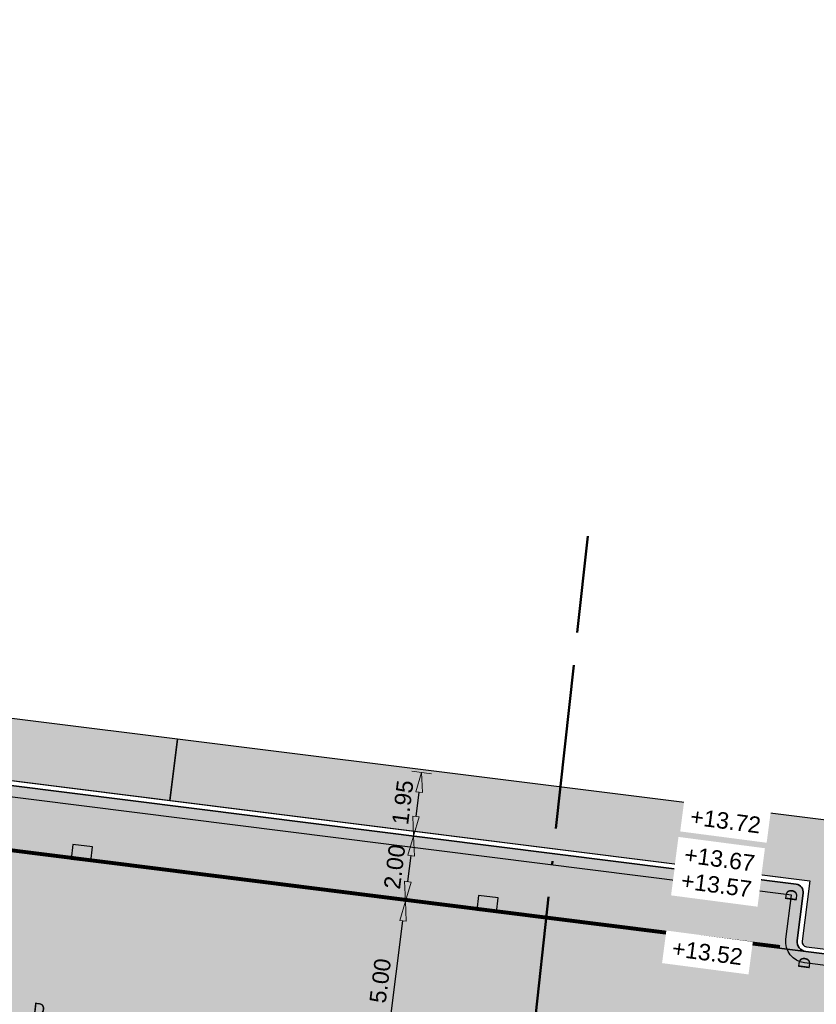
# Model space of a CAD drawing. Header units: metres. Extents: x 131295 to 132236, y 397710 to 398702.
# Tile 14 of 127: x 131427 to 131452, y 397783 to 397813. Entities that reach past the tile are written whole.
import ezdxf
from ezdxf.enums import TextEntityAlignment as Align

# ---------------------------------------------------------------- set-up
doc = ezdxf.new("R2010")
doc.units = ezdxf.units.M
for name, pattern in [('AL-BLADSCHEIDING', [13, 5, -1, 0, -1, 5, -1]), ('AL-MATERIAALS', [2, 1, -1]), ('MA-1-3', [4, 1, -3])]:
    doc.linetypes.add(name, pattern=pattern)
doc.layers.get('Defpoints').update_dxf_attribs({"color": 128})
for name, color, linetype, lineweight in [('N-IE-markering 1 - 3 streep 0.10', 255, 'MA-1-3', 18), ('N-KO-tekst banden', 1, 'Continuous', 18), ('N-KO-trottoirband 130-150x250mm', 3, 'Continuous', 35), ('N-KO-trottoirband achterkant', 8, 'Continuous', 5), ('N-RI-straatkolk', 7, 'Continuous', 25), ("N-VH-arcering 'MAT' grijs 254", 254, 'Continuous', 18), ('X-AL-bladscheiding', 4, 'AL-BLADSCHEIDING', 50), ('X-AL-maatvoering', 1, 'Continuous', 18), ('X-AL-materiaalscheiding', 1, 'AL-MATERIAALS', 18), ('X-AL-planhoogte', 190, 'Continuous', 25)]:
    doc.layers.add(name, color=color, linetype=linetype, lineweight=lineweight)
doc.layers.add("N-VH-arcering 'MAT' kleur 1 (heiderood)", color=7, linetype='Continuous', lineweight=18, true_color=0xd98c8c)
doc.layers.add("N-VH-arcering 'MAT' kleur 5 (roodbruin)", color=7, linetype='Continuous', lineweight=18, true_color=0xc5a6a0)
doc.layers.add('X-AL-contourlijnen', color=30, linetype='Continuous', plot=False)
doc.layers.add('X-AL-hulplijn bandenlijnnummers', color=30, linetype='Continuous', plot=False)
doc.styles.add('CS Annotative', font='arial.ttf')
doc.dimstyles.new('CS Annotative', dxfattribs={"dimtxt": 2.5, "dimasz": 3, "dimexe": 0.18, "dimexo": 0.0625, "dimgap": 1, "dimtad": 1, "dimzin": 0, "dimdsep": 46, "dimtxsty": 'CS Annotative', "dimblk": 'CS Dimensionpijl', "dimcen": 0, "dimse1": 1, "dimse2": 1, "dimclrd": 256, "dimclre": 256, "dimclrt": 2, "dimadec": 0, "dimazin": 0, "dimtm": 1e-09, "dimtfac": 1, "dimtofl": 0, "dimtmove": 1, "dimatfit": 3, "dimfxl": 1, "dimtfillclr": 256, "dimtolj": 1, "dimtzin": 0, "dimarcsym": 0})

# ---------------------------------------------------------------- blocks, each defined once
blk = doc.blocks.new('*U158')
blk.add_lwpolyline([(1.804468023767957, 2.014049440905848), (-1.165096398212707, 2.440297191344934), (-1.484782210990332, 0.2131238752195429), (1.484782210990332, -0.2131238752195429)], close=True)
blk.add_solid([(1.804468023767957, 2.014049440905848), (1.484782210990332, -0.2131238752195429), (1.804468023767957, 2.014049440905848), (-1.165096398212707, 2.440297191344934)])
blk = doc.blocks.new('CS Dimensionpijl')
h = blk.add_hatch(color=256)
h.dxf.hatch_style = 1
h.paths.add_polyline_path([(-1, -0.1666666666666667), (0, 0), (-1, 0.1666666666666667)])
at = {"flags": 128}
blk.add_lwpolyline([(0, 0.5), (0, -0.5)], dxfattribs=at)
blk.add_lwpolyline([(-1, -0.1666666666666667), (0, 0), (-1, 0.1666666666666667)], close=True, dxfattribs=at)
blk = doc.blocks.new('*D547')
at = {"layer": 'Defpoints', "color": 0, "transparency": 16777216}
for p in [(131439.0783888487, 397786.5799424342), (131441.0270392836, 397786.3348633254), (131433.3433774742, 397782.2618377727)]:
    blk.add_point(p, dxfattribs=at)
at = {"layer": 'X-AL-maatvoering', "lineweight": -2, "transparency": 16777216}
blk.add_line((131438.5293322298, 397782.2143340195), (131439.0035174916, 397785.9846321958), dxfattribs=at)
at = {"layer": 'X-AL-maatvoering', "lineweight": -2, "transparency": 16777216, "xscale": 0.6000000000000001, "yscale": 0.6000000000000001, "zscale": 0.6000000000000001}
for p, rotation in [((131439.0783888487, 397786.5799424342), 82.83162565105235), ((131438.4544608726, 397781.6190237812), 262.8316256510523)]:
    blk.add_blockref('CS Dimensionpijl', p, dxfattribs=dict(at, rotation=rotation))
at = {"layer": 'X-AL-maatvoering', "color": 2, "transparency": 16777216, "insert": (131438.3146970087, 397784.1562963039), "char_height": 0.5, "attachment_point": 5, "rotation": 82.83162565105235, "style": 'CS Annotative'}
blk.add_mtext('\\A1;5.00', dxfattribs=at)
blk = doc.blocks.new('*D548')
at = {"layer": 'Defpoints', "color": 0, "transparency": 16777216}
for p in [(131439.3279600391, 397788.564309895), (131441.2766104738, 397788.3192307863), (131441.0270392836, 397786.3348633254)]:
    blk.add_point(p, dxfattribs=at)
at = {"layer": 'X-AL-maatvoering', "lineweight": -2, "transparency": 16777216}
blk.add_line((131439.1532602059, 397787.1752526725), (131439.253088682, 397787.9689996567), dxfattribs=at)
at = {"layer": 'X-AL-maatvoering', "lineweight": -2, "transparency": 16777216, "xscale": 0.6000000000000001, "yscale": 0.6000000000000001, "zscale": 0.6000000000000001}
for p, rotation in [((131439.3279600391, 397788.564309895), 82.83162565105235), ((131439.0783888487, 397786.5799424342), 262.8316256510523)]:
    blk.add_blockref('CS Dimensionpijl', p, dxfattribs=dict(at, rotation=rotation))
at = {"layer": 'X-AL-maatvoering', "color": 2, "transparency": 16777216, "insert": (131438.751446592, 397787.6289393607), "char_height": 0.5, "attachment_point": 5, "rotation": 82.83162565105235, "style": 'CS Annotative'}
blk.add_mtext('\\A1;2.00', dxfattribs=at)
blk = doc.blocks.new('*D549')
at = {"layer": 'Defpoints', "color": 0, "transparency": 16777216}
for p in [(131439.5712919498, 397790.4990681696), (131441.4308476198, 397790.2651943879), (131441.2766104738, 397788.3192307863)]:
    blk.add_point(p, dxfattribs=at)
at = {"layer": 'X-AL-maatvoering', "lineweight": -2, "transparency": 16777216}
blk.add_line((131439.4028313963, 397789.1596201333), (131439.4964205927, 397789.9037579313), dxfattribs=at)
at = {"layer": 'X-AL-maatvoering', "lineweight": -2, "transparency": 16777216, "xscale": 0.6000000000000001, "yscale": 0.6000000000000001, "zscale": 0.6000000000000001}
for p, rotation in [((131439.5712919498, 397790.4990681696), 82.83162565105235), ((131439.3279600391, 397788.564309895), 262.8316256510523)]:
    blk.add_blockref('CS Dimensionpijl', p, dxfattribs=dict(at, rotation=rotation))
at = {"layer": 'X-AL-maatvoering', "color": 2, "transparency": 16777216, "insert": (131438.9978981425, 397789.5885022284), "char_height": 0.5, "attachment_point": 5, "rotation": 82.83162565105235, "style": 'CS Annotative'}
blk.add_mtext('\\A1;1.95', dxfattribs=at)

msp = doc.modelspace()

# ---------------------------------------------------------------- hatches: boundary and pattern name
at = {"layer": "N-VH-arcering 'MAT' grijs 254"}
h = msp.add_hatch(color=256, dxfattribs=at)
h.dxf.hatch_style = 1
edge = h.paths.add_edge_path()
edge.add_line((131457.9600035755, 397813.1794403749), (131455.8588982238, 397813.4319787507))
edge.add_line((131455.8588982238, 397813.4319787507), (131452.79, 397788.94))
edge.add_line((131452.79, 397788.94), (131432.1393660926, 397791.5171771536))
edge.add_line((131432.1393660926, 397791.5171771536), (131431.9044255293, 397789.6491393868))
edge.add_line((131431.9044255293, 397789.6491393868), (131451.393062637, 397787.1980800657))
edge.add_line((131451.393062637, 397787.1980800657), (131451.1622092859, 397785.3625401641))
edge.add_arc((131451.3110368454, 397785.3438223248), 0.149999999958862, 172.8316256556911, 262.8316256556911)
edge.add_line((131451.2923190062, 397785.1949947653), (131453.8679772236, 397784.8710577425))
edge.add_line((131453.8679772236, 397784.8710577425), (131454.8664002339, 397784.7958813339))
edge.add_line((131454.8664002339, 397784.7958813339), (131455.0037516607, 397784.7786068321))
edge.add_arc((131455.602722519, 397789.5410887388), 4.799999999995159, 262.831625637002, 340.1960005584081)
edge.add_line((131460.1188367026, 397787.9148314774), (131455.6399182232, 397788.4781389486))
edge.add_arc((131455.7647038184, 397789.4703226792), 1.000000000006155, 172.3028637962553, 262.83162565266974, ccw=False)
edge.add_line((131454.7737139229, 397789.6042593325), (131455.2009085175, 397792.7650485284))
edge.add_line((131455.2009085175, 397792.7650485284), (131455.2946641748, 397793.4587414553))
edge.add_line((131455.2946641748, 397793.4587414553), (131457.9600035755, 397813.1794403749))
h = msp.add_hatch(color=256, dxfattribs=at)
h.dxf.hatch_style = 1
edge = h.paths.add_edge_path()
edge.add_line((131411.12, 397794.14), (131410.6942113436, 397790.7545084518))
edge.add_line((131410.6942113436, 397790.7545084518), (131410.8402621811, 397790.7361398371))
edge.add_line((131410.8402621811, 397790.7361398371), (131410.7841086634, 397790.2896571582))
edge.add_line((131410.7841086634, 397790.2896571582), (131411.50575141, 397790.1988971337))
edge.add_arc((131411.5244692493, 397790.3477246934), 0.1500000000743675, 262.83162566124, 352.8316256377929)
edge.add_line((131411.6732968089, 397790.329006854), (131411.9041501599, 397792.1645467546))
edge.add_line((131411.9041501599, 397792.1645467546), (131431.9044255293, 397789.6491393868))
edge.add_line((131431.9044255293, 397789.6491393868), (131432.1393660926, 397791.5171771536))
edge.add_line((131432.1393660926, 397791.5171771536), (131411.12, 397794.14))
at = {"layer": "N-VH-arcering 'MAT' kleur 1 (heiderood)"}
h = msp.add_hatch(color=256, dxfattribs=at)
h.dxf.hatch_style = 1
h.paths.add_polyline_path([(131411.4870335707, 397790.0500695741), (131410.7653908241, 397790.1408295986), (131410.467735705, 397790.1782652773), (131405.8789150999, 397790.6832593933), (131405.5805273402, 397790.7143197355), (131398.069629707, 397791.4961582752), (131379.8679763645, 397793.3908391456), (131372.7626492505, 397794.130460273), (131372.4642614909, 397794.161520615), (131369.4798773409, 397794.4721767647), (131369.1814895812, 397794.5032371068), (131362.0849958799, 397795.2419387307), (131346.3699072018, 397796.8777834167), (131340.5680881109, 397797.4817173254), (131340.0504157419, 397792.5085879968), (131364.6876192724, 397789.9440056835), (131364.9860070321, 397789.9129453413), (131370.9537622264, 397789.2917384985), (131371.2521499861, 397789.2606781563), (131392.7496986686, 397787.0229147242), (131393.0480864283, 397786.9918543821), (131399.0158416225, 397786.3706475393), (131399.3142293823, 397786.3395871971), (131408.6361434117, 397785.3692329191), (131421.0324785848, 397783.8101627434), (131421.3301337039, 397783.772727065), (131427.2832360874, 397783.0240134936), (131427.5808912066, 397782.986577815), (131453.1757222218, 397779.7675508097), (131453.7996501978, 397784.7284694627), (131451.2736011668, 397785.0461672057)])
at = {"layer": "N-VH-arcering 'MAT' kleur 5 (roodbruin)"}
h = msp.add_hatch(color=256, dxfattribs=at)
h.dxf.hatch_style = 1
edge = h.paths.add_edge_path()
edge.add_arc((131412.2511094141, 397791.7177590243), 0.250000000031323, 82.83162565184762, 172.8316256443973)
edge.add_line((131412.0030634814, 397791.7489554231), (131411.8221243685, 397790.3102890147))
edge.add_arc((131411.5244692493, 397790.3477246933), 0.300000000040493, 262.8316256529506, 352.8316256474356, ccw=False)
edge.add_line((131411.4870335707, 397790.0500695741), (131451.2736011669, 397785.0461672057))
edge.add_arc((131451.3110368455, 397785.3438223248), 0.2999999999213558, 172.8316256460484, 262.8316256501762, ccw=False)
edge.add_line((131451.0133817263, 397785.3812580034), (131451.1943208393, 397786.8199244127))
edge.add_arc((131450.9462749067, 397786.8511208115), 0.2499999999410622, 352.8316256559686, 442.8316256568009)
edge.add_line((131450.9774713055, 397787.0991667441), (131412.2823058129, 397791.965804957))

# ---------------------------------------------------------------- linework, layer by layer
at = {"layer": 'N-IE-markering 1 - 3 streep 0.10', "const_width": 0.1, "flags": 128}
msp.add_lwpolyline([(131412.1878014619, 397790.0123288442), (131450.4860934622, 397785.1956048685)], dxfattribs=at)
at = {"layer": 'N-KO-trottoirband 130-150x250mm', "ltscale": 0.8}
msp.add_lwpolyline([(131453.8492593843, 397784.7222301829), (131451.2736011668, 397785.0461672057, -0.4142135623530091), (131451.0133817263, 397785.3812580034), (131451.1943208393, 397786.8199244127, 0.4142135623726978), (131450.9774713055, 397787.0991667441), (131412.2823058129, 397791.965804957, 0.4142135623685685), (131412.0030634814, 397791.7489554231), (131411.8221243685, 397790.3102890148, -0.4142135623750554), (131411.4870335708, 397790.0500695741), (131410.7653908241, 397790.1408295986)], format="xyb", dxfattribs=at)
at = {"layer": 'N-KO-trottoirband achterkant', "ltscale": 0.8}
msp.add_lwpolyline([(131453.8679772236, 397784.8710577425), (131451.2923190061, 397785.1949947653, -0.4142135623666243), (131451.1622092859, 397785.3625401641), (131451.393062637, 397787.1980800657), (131411.9041501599, 397792.1645467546), (131411.6732968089, 397790.329006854, -0.4142135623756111), (131411.50575141, 397790.1988971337), (131410.7841086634, 397790.2896571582)], format="xyb", dxfattribs=at)
at = {"layer": 'X-AL-bladscheiding', "flags": 128}
msp.add_lwpolyline([(131441.4764094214, 397768.7156191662), (131444.6329030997, 397797.697137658)], dxfattribs=at)
at = {"layer": 'X-AL-contourlijnen', "flags": 128}
for points in [[(131457.9600035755, 397813.1794403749), (131455.8588982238, 397813.4319787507), (131452.79, 397788.94), (131432.1393660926, 397791.5171771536), (131431.9044255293, 397789.6491393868), (131451.393062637, 397787.1980800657), (131451.1622092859, 397785.3625401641, 0.41421356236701), (131451.2923190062, 397785.1949947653), (131453.8679772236, 397784.8710577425), (131454.8664002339, 397784.7958813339), (131455.0037516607, 397784.7786068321, 0.3510004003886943), (131460.1188367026, 397787.9148314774), (131455.6399182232, 397788.4781389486, -0.416919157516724), (131454.7737139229, 397789.6042593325), (131455.2009085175, 397792.7650485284), (131455.2946641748, 397793.4587414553)], [(131411.12, 397794.14), (131410.6942113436, 397790.7545084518), (131410.8402621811, 397790.7361398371), (131410.7841086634, 397790.2896571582), (131411.50575141, 397790.1988971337, 0.4142135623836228), (131411.6732968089, 397790.329006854), (131411.9041501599, 397792.1645467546), (131431.9044255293, 397789.6491393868), (131432.1393660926, 397791.5171771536)], [(131412.2823058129, 397791.965804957, 0.4142135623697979), (131412.0030634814, 397791.7489554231), (131411.8221243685, 397790.3102890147, -0.4142135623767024), (131411.4870335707, 397790.0500695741), (131451.2736011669, 397785.0461672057, -0.4142135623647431), (131451.0133817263, 397785.3812580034), (131451.1943208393, 397786.8199244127, 0.4142135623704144), (131450.9774713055, 397787.0991667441)]]:
    msp.add_lwpolyline(points, format="xyb", close=True, dxfattribs=at)
msp.add_lwpolyline([(131427.2832360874, 397783.0240134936), (131427.5808912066, 397782.986577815), (131453.1757222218, 397779.7675508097), (131453.7996501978, 397784.7284694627), (131451.2736011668, 397785.0461672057), (131411.4870335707, 397790.0500695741)], dxfattribs=at)
at = {"layer": 'X-AL-hulplijn bandenlijnnummers', "ltscale": 0.8}
msp.add_lwpolyline([(131453.805584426, 397784.3749658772), (131451.2299262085, 397784.6989029, -0.4142135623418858), (131450.6661174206, 397785.4249329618), (131450.8345779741, 397786.7643809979), (131412.3378492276, 397791.6060620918), (131412.1693886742, 397790.2666140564, -0.4142135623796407), (131411.4433586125, 397789.7028052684), (131411.0193709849, 397789.7561296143)], format="xyb", dxfattribs=at)
at = {"layer": 'X-AL-materiaalscheiding', "flags": 128}
for points in [[(131431.9044255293, 397789.6491393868), (131432.1393660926, 397791.5171771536)], [(131411.4870335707, 397790.0500695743), (131451.2736011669, 397785.0461672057)]]:
    msp.add_lwpolyline(points, dxfattribs=at)

# ---------------------------------------------------------------- block references
at = {"layer": 'N-RI-straatkolk', "xscale": 0.2, "yscale": 0.2, "zscale": 0.2, "rotation": 1}
for p in [(131429.1970029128, 397787.8227108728), (131441.5502006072, 397786.2690660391)]:
    msp.add_blockref('*U158', p, dxfattribs=at)

# ---------------------------------------------------------------- texts
at = {"layer": 'N-KO-tekst banden', "style": 'CS Annotative'}
for rotation, p in [(82.36472540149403, (131450.8345779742, 397786.7643809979)), (82.36472540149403, (131451.2299262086, 397784.6989028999)), (353.7841869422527, (131427.922221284, 397783.296406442))]:
    msp.add_text('D', height=0.3599999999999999, rotation=rotation, dxfattribs=at).set_placement(p, align=Align.MIDDLE)

# ---------------------------------------------------------------- dimensions: what is measured, and where the dimension line sits
at = {"layer": 'X-AL-maatvoering'}
for base, p1, p2, picture, middle in [((131439.5712919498, 397790.4990681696), (131441.2766104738, 397788.3192307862), (131441.4308476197, 397790.2651943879), '*D549', (131438.9978981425, 397789.5885022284)), ((131439.3279600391, 397788.564309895), (131441.0270392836, 397786.3348633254), (131441.2766104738, 397788.3192307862), '*D548', (131438.751446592, 397787.6289393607)), ((131439.0783888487, 397786.5799424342), (131433.3433774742, 397782.2618377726), (131441.0270392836, 397786.3348633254), '*D547', (131438.3146970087, 397784.1562963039))]:
    dim = msp.add_linear_dim(base=base, p1=p1, p2=p2, angle=262.8316256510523, dimstyle='CS Annotative', dxfattribs=at)
    dim.commit()
    dim.dimension.update_dxf_attribs({"geometry": picture, "text_midpoint": middle})

# ---------------------------------------------------------------- next in the draw order: texts
at = {"layer": 'X-AL-planhoogte', "char_height": 0.5, "attachment_point": 5, "rotation": 352.5359522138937, "style": 'CS Annotative', "bg_fill": 2}
for s, insert in [('+13.72', (131448.8285303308, 397789.0254243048)), ('+13.67', (131448.6459005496, 397787.8663940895)), ('+13.52', (131448.2762460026, 397785.0140318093))]:
    msp.add_mtext(s, dxfattribs=dict(at, insert=insert))

# ---------------------------------------------------------------- next in the draw order: texts
at = {"layer": 'X-AL-planhoogte', "insert": (131448.549785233, 397787.0773961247), "char_height": 0.5, "attachment_point": 5, "rotation": 352.5359522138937, "style": 'CS Annotative', "bg_fill": 2}
msp.add_mtext('+13.57', dxfattribs=at)

doc.saveas('drawing.dxf')
